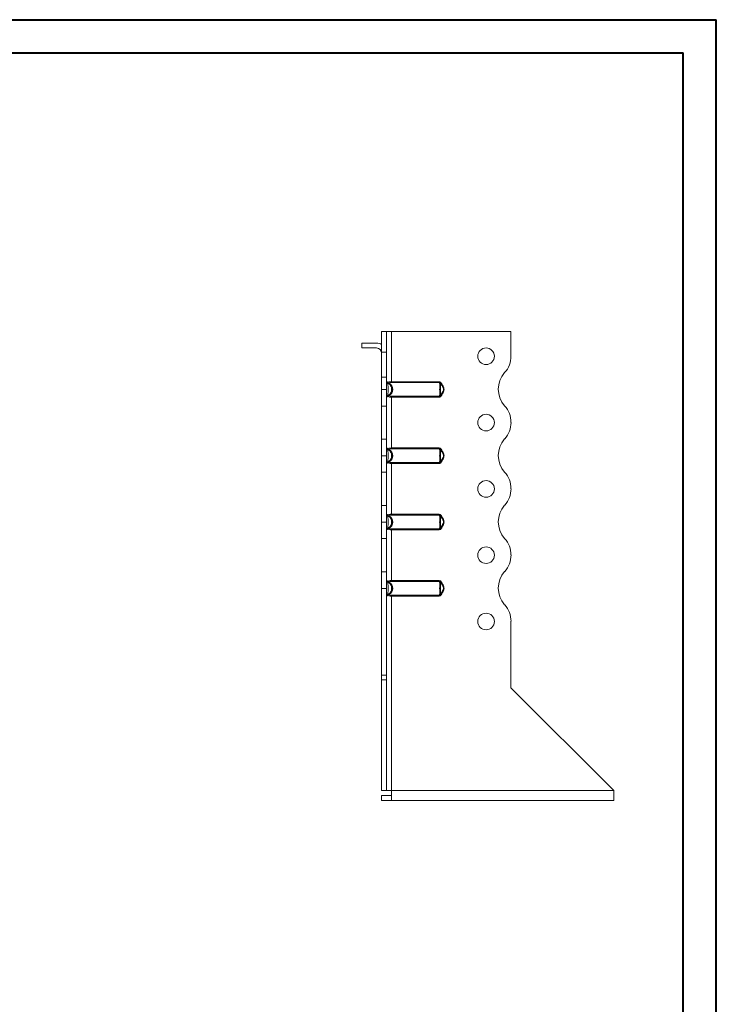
# Model space of a CAD drawing. Header units: millimetres. Extents: x 0 to 210, y 0 to 297.
# Tile 7 of 7: x 105 to 210, y 149 to 297. Entities that reach past the tile are written whole.
import ezdxf

# ---------------------------------------------------------------- set-up
doc = ezdxf.new("R2010")
doc.units = ezdxf.units.MM

msp = doc.modelspace()

# ---------------------------------------------------------------- linework, layer by layer
at = {"color": 7, "linetype": 'Continuous', "lineweight": 40}
for p, q in [((0.08, 297.21), (210.08, 297.21)), ((210.08, 0.21), (210.08, 297.21)), ((210.08, 292.21), (210.08, 297.21)), ((10.08, 292.21), (205.08, 292.21)), ((205.08, 5.21), (205.08, 292.21))]:
    msp.add_line(p, q, dxfattribs=at)
at = {"color": 7, "linetype": 'Continuous', "lineweight": 15}
for p, q in [((160.38, 250.2), (159.63, 250.2)), ((159.63, 250.2), (159.63, 247.06)), ((160.38, 250.2), (160.38, 247.06)), ((161.13, 250.2), (160.38, 250.2)), ((161.13, 242.62), (161.13, 250.2)), ((179.13, 250.2), (161.13, 250.2)), ((179.13, 246.48), (179.13, 250.2)), ((156.63, 248.45), (156.63, 247.7)), ((156.63, 248.45), (158.88, 248.45)), ((158.88, 247.7), (156.63, 247.7)), ((159.63, 247.06), (160.38, 247.06)), ((159.63, 243.32), (159.63, 247.06)), ((160.38, 247.06), (160.38, 243.32)), ((159.63, 241.45), (159.63, 243.32)), ((159.63, 243.32), (160.38, 243.32)), ((160.38, 243.32), (160.38, 241.45)), ((161.13, 242.62), (161.13, 242.48)), ((161.13, 242.62), (168.29, 242.62)), ((168.29, 242.48), (161.13, 242.48)), ((168.29, 242.62), (168.29, 242.48)), ((168.63, 242.42), (168.5, 242.36)), ((168.67, 242.07), (168.5, 242.36)), ((159.63, 241.45), (160.38, 241.45)), ((159.63, 238.95), (159.63, 241.45)), ((160.38, 241.45), (160.38, 238.95)), ((168.5, 240.55), (168.6, 240.72)), ((161.13, 240.43), (168.29, 240.43)), ((161.13, 240.43), (161.13, 240.29)), ((161.13, 232.62), (161.13, 240.29)), ((168.29, 240.29), (161.13, 240.29)), ((168.29, 240.43), (168.29, 240.29)), ((168.5, 240.55), (168.63, 240.48)), ((160.38, 238.95), (159.63, 238.95)), ((159.63, 233.95), (159.63, 238.95)), ((160.38, 233.95), (160.38, 238.95)), ((179.13, 236.48), (179.13, 236.48)), ((159.63, 233.95), (160.38, 233.95)), ((159.63, 231.45), (159.63, 233.95)), ((160.38, 233.95), (160.38, 231.45)), ((161.13, 232.62), (161.13, 232.48)), ((161.13, 232.62), (168.29, 232.62)), ((168.29, 232.48), (161.13, 232.48)), ((168.29, 232.62), (168.29, 232.48)), ((168.63, 232.42), (168.5, 232.36)), ((168.67, 232.07), (168.5, 232.36)), ((160.38, 231.45), (159.63, 231.45)), ((159.63, 228.95), (159.63, 231.45)), ((160.38, 231.45), (160.38, 228.95)), ((161.13, 230.43), (168.29, 230.43)), ((161.13, 230.43), (161.13, 230.29)), ((161.13, 222.62), (161.13, 230.29)), ((168.29, 230.29), (161.13, 230.29)), ((168.29, 230.43), (168.29, 230.29)), ((168.5, 230.55), (168.6, 230.72)), ((168.5, 230.55), (168.63, 230.48)), ((160.38, 228.95), (159.63, 228.95)), ((159.63, 223.95), (159.63, 228.95)), ((160.38, 223.95), (160.38, 228.95)), ((179.13, 226.48), (179.13, 226.48)), ((159.63, 223.95), (160.38, 223.95)), ((159.63, 221.45), (159.63, 223.95)), ((160.38, 223.95), (160.38, 221.45)), ((160.38, 221.45), (159.63, 221.45)), ((159.63, 218.95), (159.63, 221.45)), ((160.38, 221.45), (160.38, 218.95)), ((161.13, 222.62), (161.13, 222.48)), ((161.13, 222.62), (168.29, 222.62)), ((168.29, 222.48), (161.13, 222.48)), ((168.29, 222.62), (168.29, 222.48)), ((168.63, 222.42), (168.5, 222.36)), ((168.67, 222.07), (168.5, 222.36)), ((161.13, 220.43), (168.29, 220.43)), ((161.13, 220.43), (161.13, 220.29)), ((161.13, 212.62), (161.13, 220.29)), ((168.29, 220.29), (161.13, 220.29)), ((168.29, 220.43), (168.29, 220.29)), ((168.5, 220.55), (168.6, 220.72)), ((168.5, 220.55), (168.63, 220.48)), ((160.38, 218.95), (159.63, 218.95)), ((159.63, 213.95), (159.63, 218.95)), ((160.38, 213.95), (160.38, 218.95)), ((179.13, 216.48), (179.13, 216.48)), ((159.63, 213.95), (160.38, 213.95)), ((159.63, 211.45), (159.63, 213.95)), ((160.38, 213.95), (160.38, 211.45)), ((161.13, 212.62), (161.13, 212.48)), ((161.13, 212.62), (168.29, 212.62)), ((168.29, 212.48), (161.13, 212.48)), ((168.29, 212.62), (168.29, 212.48)), ((168.63, 212.42), (168.5, 212.36)), ((168.67, 212.07), (168.5, 212.36)), ((160.38, 211.45), (159.63, 211.45)), ((159.63, 211.45), (159.63, 198.37)), ((160.38, 211.45), (160.38, 198.37)), ((161.13, 210.43), (168.29, 210.43)), ((161.13, 210.43), (161.13, 210.29)), ((161.13, 180.95), (161.13, 210.29)), ((168.29, 210.29), (161.13, 210.29)), ((168.29, 210.43), (168.29, 210.29)), ((168.5, 210.55), (168.6, 210.72)), ((168.5, 210.55), (168.63, 210.48)), ((179.13, 196.45), (179.13, 206.48)), ((159.63, 198.37), (160.38, 198.37)), ((159.63, 197.66), (159.63, 198.37)), ((160.38, 197.66), (159.63, 197.66)), ((159.63, 180.95), (159.63, 197.66)), ((160.38, 198.37), (160.38, 197.66)), ((160.38, 180.95), (160.38, 197.66)), ((194.63, 180.95), (179.13, 196.45)), ((160.38, 180.95), (159.63, 180.95)), ((159.63, 180.2), (159.63, 179.45)), ((161.13, 180.2), (159.63, 180.2)), ((160.38, 180.95), (161.13, 180.95)), ((194.63, 180.95), (161.13, 180.95)), ((161.13, 180.95), (161.13, 179.45)), ((194.63, 180.95), (194.63, 179.45)), ((161.13, 179.45), (159.63, 179.45)), ((194.63, 179.45), (161.13, 179.45))]:
    msp.add_line(p, q, dxfattribs=at)
at = {"color": 7, "linetype": 'Continuous', "lineweight": 15, "flags": 128}
for points in [[(160.38, 242.42), (160.39, 242.41), (160.4, 242.4), (160.41, 242.39), (160.43, 242.37), (160.45, 242.37), (160.48, 242.36), (160.51, 242.36), (160.54, 242.36)], [(160.54, 240.55), (160.51, 240.55), (160.48, 240.55), (160.45, 240.54), (160.43, 240.53), (160.41, 240.52), (160.4, 240.51), (160.39, 240.5), (160.38, 240.48)], [(160.38, 232.42), (160.39, 232.41), (160.4, 232.4), (160.41, 232.39), (160.43, 232.37), (160.45, 232.37), (160.48, 232.36), (160.51, 232.36), (160.54, 232.36)], [(160.54, 230.55), (160.51, 230.55), (160.48, 230.55), (160.45, 230.54), (160.43, 230.53), (160.41, 230.52), (160.4, 230.51), (160.39, 230.5), (160.38, 230.48)], [(160.38, 222.42), (160.39, 222.41), (160.4, 222.4), (160.41, 222.39), (160.43, 222.37), (160.45, 222.37), (160.48, 222.36), (160.51, 222.36), (160.54, 222.36)], [(160.54, 220.55), (160.51, 220.55), (160.48, 220.55), (160.45, 220.54), (160.43, 220.53), (160.41, 220.52), (160.4, 220.51), (160.39, 220.5), (160.38, 220.48)], [(160.38, 212.42), (160.39, 212.41), (160.4, 212.4), (160.41, 212.39), (160.43, 212.37), (160.45, 212.37), (160.48, 212.36), (160.51, 212.36), (160.54, 212.36)], [(160.54, 210.55), (160.51, 210.55), (160.48, 210.55), (160.45, 210.54), (160.43, 210.53), (160.41, 210.52), (160.4, 210.51), (160.39, 210.5), (160.38, 210.48)]]:
    msp.add_lwpolyline(points, dxfattribs=at)
at = {"color": 7, "linetype": 'Continuous', "lineweight": 15}
for centre in [(175.38, 246.45), (175.38, 236.45), (175.38, 226.45), (175.38, 216.45), (175.38, 206.45)]:
    msp.add_circle(centre, 1.25, dxfattribs=at)
for centre, radius, start, end in [((158.88, 246.95), 1.5, 60, 90), ((158.88, 246.95), 0.75, 0, 90), ((175.38, 246.48), 3.75, 318.1877, 0), ((180.97, 241.48), 3.75, 138.1877, 221.8123), ((160.53, 242.62), 0.15, 180, 248.8998), ((160.7, 242.49), 0.11, 156.1865, 230.649), ((160.8, 242.59), 0.206, 195.1735, 243.3116), ((160.67, 242.48), 0.0829, 243.0713, 296.9287), ((160.53, 240.29), 0.15, 111.1002, 180), ((160.7, 240.42), 0.11, 129.351, 203.8135), ((160.8, 240.32), 0.206, 116.6884, 164.8265), ((160.67, 240.43), 0.0829, 63.0713, 116.9287), ((175.38, 236.48), 3.75, 0, 41.8123), ((175.39, 236.48), 3.75, 318.1804, 0), ((180.97, 231.48), 3.75, 138.1804, 221.8123), ((160.53, 232.62), 0.15, 180, 248.8998), ((160.7, 232.49), 0.11, 156.1865, 230.649), ((160.8, 232.59), 0.206, 195.1735, 243.3116), ((160.67, 232.48), 0.0829, 243.0713, 296.9287), ((160.53, 230.29), 0.15, 111.1002, 180), ((160.7, 230.42), 0.11, 129.351, 203.8135), ((160.8, 230.32), 0.206, 116.6884, 164.8265), ((160.67, 230.43), 0.0829, 63.0713, 116.9287), ((175.38, 226.48), 3.75, 0, 41.8123), ((175.39, 226.48), 3.75, 318.1804, 0), ((180.97, 221.48), 3.75, 138.1804, 221.8123), ((160.53, 222.62), 0.15, 180, 248.8998), ((160.7, 222.49), 0.11, 156.1865, 230.649), ((160.8, 222.59), 0.206, 195.1735, 243.3116), ((160.67, 222.48), 0.0829, 243.0713, 296.9287), ((160.53, 220.29), 0.15, 111.1002, 180), ((160.7, 220.42), 0.11, 129.351, 203.8135), ((160.8, 220.32), 0.206, 116.6884, 164.8265), ((160.67, 220.43), 0.0829, 63.0713, 116.9287), ((175.38, 216.48), 3.75, 0, 41.8123), ((175.39, 216.48), 3.75, 318.1804, 0), ((180.97, 211.48), 3.75, 138.1804, 221.8196), ((160.53, 212.62), 0.15, 180, 248.8998), ((160.7, 212.49), 0.11, 156.1865, 230.649), ((160.8, 212.59), 0.206, 195.1735, 243.3116), ((160.67, 212.48), 0.0829, 243.0713, 296.9287), ((160.53, 210.29), 0.15, 111.1002, 180), ((160.7, 210.42), 0.11, 129.351, 203.8135), ((160.8, 210.32), 0.206, 116.6884, 164.8265), ((160.67, 210.43), 0.0829, 63.0713, 116.9287), ((175.39, 206.48), 3.75, 0, 41.8196)]:
    msp.add_arc(centre, radius, start, end, dxfattribs=at)
for centre in [(160.08, 241.45), (160.08, 231.45), (160.08, 221.45), (160.08, 211.45)]:
    msp.add_ellipse(centre, major_axis=(1.25, 0), ratio=0.88, start_param=5.236668, end_param=7.329703, dxfattribs=at)
for points, knots in [([(160.38, 242.62), (160.38, 242.62), (160.39, 242.62), (160.41, 242.61), (160.42, 242.61), (160.48, 242.59), (160.54, 242.57), (160.6, 242.54)], [0, 0, 0, 0, 0.25, 0.25, 0.5, 0.5, 1, 1, 1, 1]), ([(160.54, 242.36), (160.53, 242.39), (160.52, 242.42), (160.51, 242.46), (160.49, 242.48), (160.48, 242.48)], [0, 0, 0, 0, 0.5, 0.5, 1, 1, 1, 1]), ([(160.48, 242.48), (160.5, 242.47), (160.52, 242.46), (160.57, 242.44), (160.59, 242.43), (160.66, 242.39), (160.71, 242.36), (160.8, 242.29), (160.84, 242.25), (160.92, 242.17), (160.95, 242.13), (161.05, 241.99), (161.1, 241.89), (161.17, 241.68), (161.18, 241.57), (161.18, 241.34), (161.17, 241.23), (161.1, 241.02), (161.05, 240.92), (160.92, 240.73), (160.84, 240.65), (160.71, 240.55), (160.66, 240.52), (160.59, 240.48), (160.57, 240.47), (160.52, 240.45), (160.5, 240.44), (160.48, 240.43)], [0, 0, 0, 0, 0.03125, 0.03125, 0.0625, 0.0625, 0.125, 0.125, 0.1875, 0.1875, 0.25, 0.25, 0.375, 0.375, 0.5, 0.5, 0.625, 0.625, 0.75, 0.75, 0.875, 0.875, 0.9375, 0.9375, 0.96875, 0.96875, 1, 1, 1, 1]), ([(160.54, 242.36), (160.55, 242.28), (160.57, 242.21), (160.59, 242.07), (160.59, 242), (160.61, 241.85), (160.61, 241.78), (160.62, 241.62), (160.62, 241.54), (160.62, 241.37), (160.62, 241.29), (160.61, 241.13), (160.61, 241.05), (160.59, 240.91), (160.59, 240.84), (160.57, 240.7), (160.55, 240.63), (160.54, 240.55)], [0, 0, 0, 0, 0.125, 0.125, 0.25, 0.25, 0.375, 0.375, 0.5, 0.5, 0.625, 0.625, 0.75, 0.75, 0.875, 0.875, 1, 1, 1, 1]), ([(160.54, 240.55), (160.59, 240.55), (160.63, 240.57), (160.72, 240.61), (160.76, 240.64), (160.87, 240.73), (160.94, 240.81), (161.04, 240.98), (161.08, 241.07), (161.13, 241.26), (161.14, 241.36), (161.14, 241.55), (161.13, 241.65), (161.08, 241.84), (161.04, 241.93), (160.94, 242.09), (160.88, 242.17), (160.76, 242.27), (160.72, 242.3), (160.64, 242.34), (160.59, 242.36), (160.54, 242.36)], [0, 0, 0, 0, 0.0625, 0.0625, 0.125, 0.125, 0.25, 0.25, 0.375, 0.375, 0.5, 0.5, 0.625, 0.625, 0.75, 0.75, 0.875, 0.875, 0.9375, 0.9375, 1, 1, 1, 1]), ([(160.6, 242.54), (160.67, 242.57), (160.75, 242.59), (160.89, 242.61), (160.94, 242.61), (161.03, 242.62), (161.08, 242.62), (161.13, 242.62)], [0, 0, 0, 0, 0.5, 0.5, 0.75, 0.75, 1, 1, 1, 1]), ([(161.13, 242.48), (161.06, 242.48), (160.98, 242.48), (160.83, 242.45), (160.77, 242.43), (160.71, 242.41)], [0, 0, 0, 0, 0.5, 0.5, 1, 1, 1, 1]), ([(168.63, 242.42), (168.6, 242.49), (168.55, 242.54), (168.43, 242.6), (168.36, 242.62), (168.29, 242.62)], [0, 0, 0, 0, 0.5, 0.5, 1, 1, 1, 1]), ([(168.29, 240.43), (168.31, 240.44), (168.32, 240.45), (168.35, 240.47), (168.36, 240.48), (168.38, 240.52), (168.38, 240.55), (168.39, 240.62), (168.39, 240.65), (168.39, 240.73), (168.39, 240.78), (168.39, 240.91), (168.39, 241.02), (168.39, 241.18), (168.39, 241.23), (168.38, 241.34), (168.38, 241.4), (168.38, 241.56), (168.39, 241.68), (168.39, 241.89), (168.39, 241.99), (168.39, 242.17), (168.39, 242.26), (168.38, 242.36), (168.38, 242.39), (168.36, 242.43), (168.35, 242.44), (168.32, 242.46), (168.31, 242.47), (168.29, 242.48)], [0, 0, 0, 0, 0.03125, 0.03125, 0.0625, 0.0625, 0.125, 0.125, 0.1875, 0.1875, 0.25, 0.25, 0.375, 0.375, 0.4375, 0.4375, 0.5, 0.5, 0.625, 0.625, 0.75, 0.75, 0.875, 0.875, 0.9375, 0.9375, 0.96875, 0.96875, 1, 1, 1, 1]), ([(168.29, 242.48), (168.33, 242.48), (168.37, 242.46), (168.45, 242.42), (168.48, 242.39), (168.5, 242.36)], [0, 0, 0, 0, 0.5, 0.5, 1, 1, 1, 1]), ([(168.94, 241.46), (168.94, 241.49), (168.95, 241.59), (168.81, 241.91), (168.63, 242.17), (168.48, 242.37)], [0, 0, 0, 0, 0.064452, 0.290479, 1, 1, 1, 1]), ([(168.5, 242.36), (168.5, 242.36), (168.5, 242.34), (168.5, 242.3), (168.49, 242.27), (168.49, 242.17), (168.49, 242.09), (168.49, 241.93), (168.49, 241.84), (168.49, 241.65), (168.49, 241.55), (168.49, 241.36), (168.49, 241.26), (168.49, 241.07), (168.49, 240.98), (168.49, 240.81), (168.49, 240.74), (168.49, 240.64), (168.5, 240.61), (168.5, 240.57), (168.5, 240.55), (168.5, 240.55)], [0, 0, 0, 0, 0.0625, 0.0625, 0.125, 0.125, 0.25, 0.25, 0.375, 0.375, 0.5, 0.5, 0.625, 0.625, 0.75, 0.75, 0.875, 0.875, 0.9375, 0.9375, 1, 1, 1, 1]), ([(168.63, 242.42), (168.72, 242.27), (168.81, 242.12), (168.93, 241.88), (168.97, 241.8), (169.03, 241.63), (169.04, 241.54), (169.04, 241.37), (169.03, 241.28), (168.97, 241.11), (168.93, 241.03), (168.81, 240.79), (168.72, 240.64), (168.63, 240.48)], [0, 0, 0, 0, 0.25, 0.25, 0.375, 0.375, 0.5, 0.5, 0.625, 0.625, 0.75, 0.75, 1, 1, 1, 1]), ([(168.48, 240.54), (168.6, 240.71), (168.78, 240.96), (168.95, 241.29), (168.94, 241.43), (168.94, 241.46)], [0, 0, 0, 0, 0.594079, 0.906727, 1, 1, 1, 1]), ([(160.6, 240.37), (160.54, 240.34), (160.48, 240.32), (160.42, 240.3), (160.41, 240.3), (160.39, 240.29), (160.38, 240.29), (160.38, 240.29)], [0, 0, 0, 0, 0.5, 0.5, 0.75, 0.75, 1, 1, 1, 1]), ([(160.48, 240.43), (160.49, 240.43), (160.51, 240.44), (160.52, 240.48), (160.53, 240.51), (160.54, 240.55)], [0, 0, 0, 0, 0.5, 0.5, 1, 1, 1, 1]), ([(161.13, 240.29), (161.08, 240.29), (161.03, 240.29), (160.94, 240.3), (160.89, 240.3), (160.75, 240.32), (160.67, 240.34), (160.6, 240.37)], [0, 0, 0, 0, 0.25, 0.25, 0.5, 0.5, 1, 1, 1, 1]), ([(160.71, 240.5), (160.77, 240.47), (160.83, 240.46), (160.98, 240.43), (161.06, 240.43), (161.13, 240.43)], [0, 0, 0, 0, 0.5, 0.5, 1, 1, 1, 1]), ([(168.5, 240.55), (168.48, 240.51), (168.45, 240.48), (168.37, 240.44), (168.33, 240.43), (168.29, 240.43)], [0, 0, 0, 0, 0.5, 0.5, 1, 1, 1, 1]), ([(168.29, 240.29), (168.36, 240.29), (168.43, 240.31), (168.55, 240.37), (168.6, 240.42), (168.63, 240.48)], [0, 0, 0, 0, 0.5, 0.5, 1, 1, 1, 1]), ([(160.38, 232.62), (160.38, 232.62), (160.39, 232.62), (160.41, 232.61), (160.42, 232.61), (160.48, 232.59), (160.54, 232.57), (160.6, 232.54)], [0, 0, 0, 0, 0.25, 0.25, 0.5, 0.5, 1, 1, 1, 1]), ([(160.54, 232.36), (160.53, 232.39), (160.52, 232.42), (160.51, 232.46), (160.49, 232.48), (160.48, 232.48)], [0, 0, 0, 0, 0.5, 0.5, 1, 1, 1, 1]), ([(160.48, 232.48), (160.5, 232.47), (160.52, 232.46), (160.57, 232.44), (160.59, 232.43), (160.66, 232.39), (160.71, 232.36), (160.8, 232.29), (160.84, 232.25), (160.92, 232.17), (160.95, 232.13), (161.05, 231.99), (161.1, 231.89), (161.17, 231.68), (161.18, 231.57), (161.18, 231.34), (161.17, 231.23), (161.1, 231.02), (161.05, 230.92), (160.92, 230.73), (160.84, 230.65), (160.71, 230.55), (160.66, 230.52), (160.59, 230.48), (160.57, 230.47), (160.52, 230.45), (160.5, 230.44), (160.48, 230.43)], [0, 0, 0, 0, 0.03125, 0.03125, 0.0625, 0.0625, 0.125, 0.125, 0.1875, 0.1875, 0.25, 0.25, 0.375, 0.375, 0.5, 0.5, 0.625, 0.625, 0.75, 0.75, 0.875, 0.875, 0.9375, 0.9375, 0.96875, 0.96875, 1, 1, 1, 1]), ([(160.54, 232.36), (160.55, 232.28), (160.57, 232.21), (160.59, 232.07), (160.59, 232), (160.61, 231.85), (160.61, 231.78), (160.62, 231.62), (160.62, 231.54), (160.62, 231.37), (160.62, 231.29), (160.61, 231.13), (160.61, 231.05), (160.59, 230.91), (160.59, 230.84), (160.57, 230.7), (160.55, 230.63), (160.54, 230.55)], [0, 0, 0, 0, 0.125, 0.125, 0.25, 0.25, 0.375, 0.375, 0.5, 0.5, 0.625, 0.625, 0.75, 0.75, 0.875, 0.875, 1, 1, 1, 1]), ([(160.54, 230.55), (160.59, 230.55), (160.63, 230.57), (160.72, 230.61), (160.76, 230.64), (160.87, 230.73), (160.94, 230.81), (161.04, 230.98), (161.08, 231.07), (161.13, 231.26), (161.14, 231.36), (161.14, 231.55), (161.13, 231.65), (161.08, 231.84), (161.04, 231.93), (160.94, 232.09), (160.88, 232.17), (160.76, 232.27), (160.72, 232.3), (160.64, 232.34), (160.59, 232.36), (160.54, 232.36)], [0, 0, 0, 0, 0.0625, 0.0625, 0.125, 0.125, 0.25, 0.25, 0.375, 0.375, 0.5, 0.5, 0.625, 0.625, 0.75, 0.75, 0.875, 0.875, 0.9375, 0.9375, 1, 1, 1, 1]), ([(160.6, 232.54), (160.67, 232.57), (160.75, 232.59), (160.89, 232.61), (160.94, 232.61), (161.03, 232.62), (161.08, 232.62), (161.13, 232.62)], [0, 0, 0, 0, 0.5, 0.5, 0.75, 0.75, 1, 1, 1, 1]), ([(161.13, 232.48), (161.06, 232.48), (160.98, 232.48), (160.83, 232.45), (160.77, 232.43), (160.71, 232.41)], [0, 0, 0, 0, 0.5, 0.5, 1, 1, 1, 1]), ([(168.63, 232.42), (168.6, 232.49), (168.55, 232.54), (168.43, 232.6), (168.36, 232.62), (168.29, 232.62)], [0, 0, 0, 0, 0.5, 0.5, 1, 1, 1, 1]), ([(168.29, 230.43), (168.31, 230.44), (168.32, 230.45), (168.35, 230.47), (168.36, 230.48), (168.38, 230.52), (168.38, 230.55), (168.39, 230.62), (168.39, 230.65), (168.39, 230.73), (168.39, 230.78), (168.39, 230.91), (168.39, 231.02), (168.39, 231.18), (168.39, 231.23), (168.38, 231.34), (168.38, 231.4), (168.38, 231.56), (168.39, 231.68), (168.39, 231.89), (168.39, 231.99), (168.39, 232.17), (168.39, 232.26), (168.38, 232.36), (168.38, 232.39), (168.36, 232.43), (168.35, 232.44), (168.32, 232.46), (168.31, 232.47), (168.29, 232.48)], [0, 0, 0, 0, 0.03125, 0.03125, 0.0625, 0.0625, 0.125, 0.125, 0.1875, 0.1875, 0.25, 0.25, 0.375, 0.375, 0.4375, 0.4375, 0.5, 0.5, 0.625, 0.625, 0.75, 0.75, 0.875, 0.875, 0.9375, 0.9375, 0.96875, 0.96875, 1, 1, 1, 1]), ([(168.29, 232.48), (168.33, 232.48), (168.37, 232.46), (168.45, 232.42), (168.48, 232.39), (168.5, 232.36)], [0, 0, 0, 0, 0.5, 0.5, 1, 1, 1, 1]), ([(168.94, 231.46), (168.94, 231.49), (168.95, 231.59), (168.81, 231.91), (168.63, 232.17), (168.48, 232.37)], [0, 0, 0, 0, 0.064589, 0.290582, 1, 1, 1, 1]), ([(168.5, 232.36), (168.5, 232.36), (168.5, 232.34), (168.5, 232.3), (168.49, 232.27), (168.49, 232.17), (168.49, 232.09), (168.49, 231.93), (168.49, 231.84), (168.49, 231.65), (168.49, 231.55), (168.49, 231.36), (168.49, 231.26), (168.49, 231.07), (168.49, 230.98), (168.49, 230.81), (168.49, 230.74), (168.49, 230.64), (168.5, 230.61), (168.5, 230.57), (168.5, 230.55), (168.5, 230.55)], [0, 0, 0, 0, 0.0625, 0.0625, 0.125, 0.125, 0.25, 0.25, 0.375, 0.375, 0.5, 0.5, 0.625, 0.625, 0.75, 0.75, 0.875, 0.875, 0.9375, 0.9375, 1, 1, 1, 1]), ([(168.63, 232.42), (168.72, 232.27), (168.81, 232.12), (168.93, 231.88), (168.97, 231.8), (169.03, 231.63), (169.04, 231.54), (169.04, 231.37), (169.03, 231.28), (168.97, 231.11), (168.93, 231.03), (168.81, 230.79), (168.72, 230.64), (168.63, 230.48)], [0, 0, 0, 0, 0.25, 0.25, 0.375, 0.375, 0.5, 0.5, 0.625, 0.625, 0.75, 0.75, 1, 1, 1, 1]), ([(160.6, 230.37), (160.54, 230.34), (160.48, 230.32), (160.42, 230.3), (160.41, 230.3), (160.39, 230.29), (160.38, 230.29), (160.38, 230.29)], [0, 0, 0, 0, 0.5, 0.5, 0.75, 0.75, 1, 1, 1, 1]), ([(160.48, 230.43), (160.49, 230.43), (160.51, 230.44), (160.52, 230.48), (160.53, 230.51), (160.54, 230.55)], [0, 0, 0, 0, 0.5, 0.5, 1, 1, 1, 1]), ([(161.13, 230.29), (161.08, 230.29), (161.03, 230.29), (160.94, 230.3), (160.89, 230.3), (160.75, 230.32), (160.67, 230.34), (160.6, 230.37)], [0, 0, 0, 0, 0.25, 0.25, 0.5, 0.5, 1, 1, 1, 1]), ([(160.71, 230.5), (160.77, 230.47), (160.83, 230.46), (160.98, 230.43), (161.06, 230.43), (161.13, 230.43)], [0, 0, 0, 0, 0.5, 0.5, 1, 1, 1, 1]), ([(168.5, 230.55), (168.48, 230.51), (168.45, 230.48), (168.37, 230.44), (168.33, 230.43), (168.29, 230.43)], [0, 0, 0, 0, 0.5, 0.5, 1, 1, 1, 1]), ([(168.29, 230.29), (168.36, 230.29), (168.43, 230.31), (168.55, 230.37), (168.6, 230.42), (168.63, 230.48)], [0, 0, 0, 0, 0.5, 0.5, 1, 1, 1, 1]), ([(168.48, 230.54), (168.6, 230.71), (168.78, 230.96), (168.95, 231.29), (168.94, 231.43), (168.94, 231.46)], [0, 0, 0, 0, 0.594165, 0.906857, 1, 1, 1, 1]), ([(160.38, 222.62), (160.38, 222.62), (160.39, 222.62), (160.41, 222.61), (160.42, 222.61), (160.48, 222.59), (160.54, 222.57), (160.6, 222.54)], [0, 0, 0, 0, 0.25, 0.25, 0.5, 0.5, 1, 1, 1, 1]), ([(160.54, 222.36), (160.53, 222.39), (160.52, 222.42), (160.51, 222.46), (160.49, 222.48), (160.48, 222.48)], [0, 0, 0, 0, 0.5, 0.5, 1, 1, 1, 1]), ([(160.48, 222.48), (160.5, 222.47), (160.52, 222.46), (160.57, 222.44), (160.59, 222.43), (160.66, 222.39), (160.71, 222.36), (160.8, 222.29), (160.84, 222.25), (160.92, 222.17), (160.95, 222.13), (161.05, 221.99), (161.1, 221.89), (161.17, 221.68), (161.18, 221.57), (161.18, 221.34), (161.17, 221.23), (161.1, 221.02), (161.05, 220.92), (160.92, 220.73), (160.84, 220.65), (160.71, 220.55), (160.66, 220.52), (160.59, 220.48), (160.57, 220.47), (160.52, 220.45), (160.5, 220.44), (160.48, 220.43)], [0, 0, 0, 0, 0.03125, 0.03125, 0.0625, 0.0625, 0.125, 0.125, 0.1875, 0.1875, 0.25, 0.25, 0.375, 0.375, 0.5, 0.5, 0.625, 0.625, 0.75, 0.75, 0.875, 0.875, 0.9375, 0.9375, 0.96875, 0.96875, 1, 1, 1, 1]), ([(160.54, 222.36), (160.55, 222.28), (160.57, 222.21), (160.59, 222.07), (160.59, 222), (160.61, 221.85), (160.61, 221.78), (160.62, 221.62), (160.62, 221.54), (160.62, 221.37), (160.62, 221.29), (160.61, 221.13), (160.61, 221.05), (160.59, 220.91), (160.59, 220.84), (160.57, 220.7), (160.55, 220.63), (160.54, 220.55)], [0, 0, 0, 0, 0.125, 0.125, 0.25, 0.25, 0.375, 0.375, 0.5, 0.5, 0.625, 0.625, 0.75, 0.75, 0.875, 0.875, 1, 1, 1, 1]), ([(160.54, 220.55), (160.59, 220.55), (160.63, 220.57), (160.72, 220.61), (160.76, 220.64), (160.87, 220.73), (160.94, 220.81), (161.04, 220.98), (161.08, 221.07), (161.13, 221.26), (161.14, 221.36), (161.14, 221.55), (161.13, 221.65), (161.08, 221.84), (161.04, 221.93), (160.94, 222.09), (160.88, 222.17), (160.76, 222.27), (160.72, 222.3), (160.64, 222.34), (160.59, 222.36), (160.54, 222.36)], [0, 0, 0, 0, 0.0625, 0.0625, 0.125, 0.125, 0.25, 0.25, 0.375, 0.375, 0.5, 0.5, 0.625, 0.625, 0.75, 0.75, 0.875, 0.875, 0.9375, 0.9375, 1, 1, 1, 1]), ([(160.6, 222.54), (160.67, 222.57), (160.75, 222.59), (160.89, 222.61), (160.94, 222.61), (161.03, 222.62), (161.08, 222.62), (161.13, 222.62)], [0, 0, 0, 0, 0.5, 0.5, 0.75, 0.75, 1, 1, 1, 1]), ([(161.13, 222.48), (161.06, 222.48), (160.98, 222.48), (160.83, 222.45), (160.77, 222.43), (160.71, 222.41)], [0, 0, 0, 0, 0.5, 0.5, 1, 1, 1, 1]), ([(168.63, 222.42), (168.6, 222.49), (168.55, 222.54), (168.43, 222.6), (168.36, 222.62), (168.29, 222.62)], [0, 0, 0, 0, 0.5, 0.5, 1, 1, 1, 1]), ([(168.29, 220.43), (168.31, 220.44), (168.32, 220.45), (168.35, 220.47), (168.36, 220.48), (168.38, 220.52), (168.38, 220.55), (168.39, 220.62), (168.39, 220.65), (168.39, 220.73), (168.39, 220.78), (168.39, 220.91), (168.39, 221.02), (168.39, 221.18), (168.39, 221.23), (168.38, 221.34), (168.38, 221.4), (168.38, 221.56), (168.39, 221.68), (168.39, 221.89), (168.39, 221.99), (168.39, 222.17), (168.39, 222.26), (168.38, 222.36), (168.38, 222.39), (168.36, 222.43), (168.35, 222.44), (168.32, 222.46), (168.31, 222.47), (168.29, 222.48)], [0, 0, 0, 0, 0.03125, 0.03125, 0.0625, 0.0625, 0.125, 0.125, 0.1875, 0.1875, 0.25, 0.25, 0.375, 0.375, 0.4375, 0.4375, 0.5, 0.5, 0.625, 0.625, 0.75, 0.75, 0.875, 0.875, 0.9375, 0.9375, 0.96875, 0.96875, 1, 1, 1, 1]), ([(168.29, 222.48), (168.33, 222.48), (168.37, 222.46), (168.45, 222.42), (168.48, 222.39), (168.5, 222.36)], [0, 0, 0, 0, 0.5, 0.5, 1, 1, 1, 1]), ([(168.94, 221.46), (168.94, 221.49), (168.95, 221.59), (168.81, 221.91), (168.63, 222.17), (168.48, 222.37)], [0, 0, 0, 0, 0.064624, 0.290609, 1, 1, 1, 1]), ([(168.48, 220.54), (168.6, 220.71), (168.78, 220.96), (168.95, 221.29), (168.94, 221.43), (168.94, 221.46)], [0, 0, 0, 0, 0.594186, 0.90689, 1, 1, 1, 1]), ([(168.5, 222.36), (168.5, 222.36), (168.5, 222.34), (168.5, 222.3), (168.49, 222.27), (168.49, 222.17), (168.49, 222.09), (168.49, 221.93), (168.49, 221.84), (168.49, 221.65), (168.49, 221.55), (168.49, 221.36), (168.49, 221.26), (168.49, 221.07), (168.49, 220.98), (168.49, 220.81), (168.49, 220.74), (168.49, 220.64), (168.5, 220.61), (168.5, 220.57), (168.5, 220.55), (168.5, 220.55)], [0, 0, 0, 0, 0.0625, 0.0625, 0.125, 0.125, 0.25, 0.25, 0.375, 0.375, 0.5, 0.5, 0.625, 0.625, 0.75, 0.75, 0.875, 0.875, 0.9375, 0.9375, 1, 1, 1, 1]), ([(168.63, 222.42), (168.72, 222.27), (168.81, 222.12), (168.93, 221.88), (168.97, 221.8), (169.03, 221.63), (169.04, 221.54), (169.04, 221.37), (169.03, 221.28), (168.97, 221.11), (168.93, 221.03), (168.81, 220.79), (168.72, 220.64), (168.63, 220.48)], [0, 0, 0, 0, 0.25, 0.25, 0.375, 0.375, 0.5, 0.5, 0.625, 0.625, 0.75, 0.75, 1, 1, 1, 1]), ([(160.6, 220.37), (160.54, 220.34), (160.48, 220.32), (160.42, 220.3), (160.41, 220.3), (160.39, 220.29), (160.38, 220.29), (160.38, 220.29)], [0, 0, 0, 0, 0.5, 0.5, 0.75, 0.75, 1, 1, 1, 1]), ([(160.48, 220.43), (160.49, 220.43), (160.51, 220.44), (160.52, 220.48), (160.53, 220.51), (160.54, 220.55)], [0, 0, 0, 0, 0.5, 0.5, 1, 1, 1, 1]), ([(161.13, 220.29), (161.08, 220.29), (161.03, 220.29), (160.94, 220.3), (160.89, 220.3), (160.75, 220.32), (160.67, 220.34), (160.6, 220.37)], [0, 0, 0, 0, 0.25, 0.25, 0.5, 0.5, 1, 1, 1, 1]), ([(160.71, 220.5), (160.77, 220.47), (160.83, 220.46), (160.98, 220.43), (161.06, 220.43), (161.13, 220.43)], [0, 0, 0, 0, 0.5, 0.5, 1, 1, 1, 1]), ([(168.5, 220.55), (168.48, 220.51), (168.45, 220.48), (168.37, 220.44), (168.33, 220.43), (168.29, 220.43)], [0, 0, 0, 0, 0.5, 0.5, 1, 1, 1, 1]), ([(168.29, 220.29), (168.36, 220.29), (168.43, 220.31), (168.55, 220.37), (168.6, 220.42), (168.63, 220.48)], [0, 0, 0, 0, 0.5, 0.5, 1, 1, 1, 1]), ([(160.38, 212.62), (160.38, 212.62), (160.39, 212.62), (160.41, 212.61), (160.42, 212.61), (160.48, 212.59), (160.54, 212.57), (160.6, 212.54)], [0, 0, 0, 0, 0.25, 0.25, 0.5, 0.5, 1, 1, 1, 1]), ([(160.54, 212.36), (160.53, 212.39), (160.52, 212.42), (160.51, 212.46), (160.49, 212.48), (160.48, 212.48)], [0, 0, 0, 0, 0.5, 0.5, 1, 1, 1, 1]), ([(160.48, 212.48), (160.5, 212.47), (160.52, 212.46), (160.57, 212.44), (160.59, 212.43), (160.66, 212.39), (160.71, 212.36), (160.8, 212.29), (160.84, 212.25), (160.92, 212.17), (160.95, 212.13), (161.05, 211.99), (161.1, 211.89), (161.17, 211.68), (161.18, 211.57), (161.18, 211.34), (161.17, 211.23), (161.1, 211.02), (161.05, 210.92), (160.92, 210.73), (160.84, 210.65), (160.71, 210.55), (160.66, 210.52), (160.59, 210.48), (160.57, 210.47), (160.52, 210.45), (160.5, 210.44), (160.48, 210.43)], [0, 0, 0, 0, 0.03125, 0.03125, 0.0625, 0.0625, 0.125, 0.125, 0.1875, 0.1875, 0.25, 0.25, 0.375, 0.375, 0.5, 0.5, 0.625, 0.625, 0.75, 0.75, 0.875, 0.875, 0.9375, 0.9375, 0.96875, 0.96875, 1, 1, 1, 1]), ([(160.54, 212.36), (160.55, 212.28), (160.57, 212.21), (160.59, 212.07), (160.59, 212), (160.61, 211.85), (160.61, 211.78), (160.62, 211.62), (160.62, 211.54), (160.62, 211.37), (160.62, 211.29), (160.61, 211.13), (160.61, 211.05), (160.59, 210.91), (160.59, 210.84), (160.57, 210.7), (160.55, 210.63), (160.54, 210.55)], [0, 0, 0, 0, 0.125, 0.125, 0.25, 0.25, 0.375, 0.375, 0.5, 0.5, 0.625, 0.625, 0.75, 0.75, 0.875, 0.875, 1, 1, 1, 1]), ([(160.54, 210.55), (160.59, 210.55), (160.63, 210.57), (160.72, 210.61), (160.76, 210.64), (160.87, 210.73), (160.94, 210.81), (161.04, 210.98), (161.08, 211.07), (161.13, 211.26), (161.14, 211.36), (161.14, 211.55), (161.13, 211.65), (161.08, 211.84), (161.04, 211.93), (160.94, 212.09), (160.88, 212.17), (160.76, 212.27), (160.72, 212.3), (160.64, 212.34), (160.59, 212.36), (160.54, 212.36)], [0, 0, 0, 0, 0.0625, 0.0625, 0.125, 0.125, 0.25, 0.25, 0.375, 0.375, 0.5, 0.5, 0.625, 0.625, 0.75, 0.75, 0.875, 0.875, 0.9375, 0.9375, 1, 1, 1, 1]), ([(160.6, 212.54), (160.67, 212.57), (160.75, 212.59), (160.89, 212.61), (160.94, 212.61), (161.03, 212.62), (161.08, 212.62), (161.13, 212.62)], [0, 0, 0, 0, 0.5, 0.5, 0.75, 0.75, 1, 1, 1, 1]), ([(161.13, 212.48), (161.06, 212.48), (160.98, 212.48), (160.83, 212.45), (160.77, 212.43), (160.71, 212.41)], [0, 0, 0, 0, 0.5, 0.5, 1, 1, 1, 1]), ([(168.63, 212.42), (168.6, 212.49), (168.55, 212.54), (168.43, 212.6), (168.36, 212.62), (168.29, 212.62)], [0, 0, 0, 0, 0.5, 0.5, 1, 1, 1, 1]), ([(168.29, 210.43), (168.31, 210.44), (168.32, 210.45), (168.35, 210.47), (168.36, 210.48), (168.38, 210.52), (168.38, 210.55), (168.39, 210.62), (168.39, 210.65), (168.39, 210.73), (168.39, 210.78), (168.39, 210.91), (168.39, 211.02), (168.39, 211.18), (168.39, 211.23), (168.38, 211.34), (168.38, 211.4), (168.38, 211.56), (168.39, 211.68), (168.39, 211.89), (168.39, 211.99), (168.39, 212.17), (168.39, 212.26), (168.38, 212.36), (168.38, 212.39), (168.36, 212.43), (168.35, 212.44), (168.32, 212.46), (168.31, 212.47), (168.29, 212.48)], [0, 0, 0, 0, 0.03125, 0.03125, 0.0625, 0.0625, 0.125, 0.125, 0.1875, 0.1875, 0.25, 0.25, 0.375, 0.375, 0.4375, 0.4375, 0.5, 0.5, 0.625, 0.625, 0.75, 0.75, 0.875, 0.875, 0.9375, 0.9375, 0.96875, 0.96875, 1, 1, 1, 1]), ([(168.29, 212.48), (168.33, 212.48), (168.37, 212.46), (168.45, 212.42), (168.48, 212.39), (168.5, 212.36)], [0, 0, 0, 0, 0.5, 0.5, 1, 1, 1, 1]), ([(168.94, 211.46), (168.94, 211.49), (168.95, 211.59), (168.81, 211.91), (168.63, 212.17), (168.48, 212.37)], [0, 0, 0, 0, 0.064604, 0.290594, 1, 1, 1, 1]), ([(168.5, 212.36), (168.5, 212.36), (168.5, 212.34), (168.5, 212.3), (168.49, 212.27), (168.49, 212.17), (168.49, 212.09), (168.49, 211.93), (168.49, 211.84), (168.49, 211.65), (168.49, 211.55), (168.49, 211.36), (168.49, 211.26), (168.49, 211.07), (168.49, 210.98), (168.49, 210.81), (168.49, 210.74), (168.49, 210.64), (168.5, 210.61), (168.5, 210.57), (168.5, 210.55), (168.5, 210.55)], [0, 0, 0, 0, 0.0625, 0.0625, 0.125, 0.125, 0.25, 0.25, 0.375, 0.375, 0.5, 0.5, 0.625, 0.625, 0.75, 0.75, 0.875, 0.875, 0.9375, 0.9375, 1, 1, 1, 1]), ([(168.63, 212.42), (168.72, 212.27), (168.81, 212.12), (168.93, 211.88), (168.97, 211.8), (169.03, 211.63), (169.04, 211.54), (169.04, 211.37), (169.03, 211.28), (168.97, 211.11), (168.93, 211.03), (168.81, 210.79), (168.72, 210.64), (168.63, 210.48)], [0, 0, 0, 0, 0.25, 0.25, 0.375, 0.375, 0.5, 0.5, 0.625, 0.625, 0.75, 0.75, 1, 1, 1, 1]), ([(168.48, 210.54), (168.6, 210.71), (168.78, 210.96), (168.95, 211.29), (168.94, 211.43), (168.94, 211.46)], [0, 0, 0, 0, 0.594174, 0.906872, 1, 1, 1, 1]), ([(160.6, 210.37), (160.54, 210.34), (160.48, 210.32), (160.42, 210.3), (160.41, 210.3), (160.39, 210.29), (160.38, 210.29), (160.38, 210.29)], [0, 0, 0, 0, 0.5, 0.5, 0.75, 0.75, 1, 1, 1, 1]), ([(160.48, 210.43), (160.49, 210.43), (160.51, 210.44), (160.52, 210.48), (160.53, 210.51), (160.54, 210.55)], [0, 0, 0, 0, 0.5, 0.5, 1, 1, 1, 1]), ([(161.13, 210.29), (161.08, 210.29), (161.03, 210.29), (160.94, 210.3), (160.89, 210.3), (160.75, 210.32), (160.67, 210.34), (160.6, 210.37)], [0, 0, 0, 0, 0.25, 0.25, 0.5, 0.5, 1, 1, 1, 1]), ([(160.71, 210.5), (160.77, 210.47), (160.83, 210.46), (160.98, 210.43), (161.06, 210.43), (161.13, 210.43)], [0, 0, 0, 0, 0.5, 0.5, 1, 1, 1, 1]), ([(168.5, 210.55), (168.48, 210.51), (168.45, 210.48), (168.37, 210.44), (168.33, 210.43), (168.29, 210.43)], [0, 0, 0, 0, 0.5, 0.5, 1, 1, 1, 1]), ([(168.29, 210.29), (168.36, 210.29), (168.43, 210.31), (168.55, 210.37), (168.6, 210.42), (168.63, 210.48)], [0, 0, 0, 0, 0.5, 0.5, 1, 1, 1, 1])]:
    msp.add_open_spline(points, degree=3, knots=knots, dxfattribs=at)

doc.saveas('drawing.dxf')
